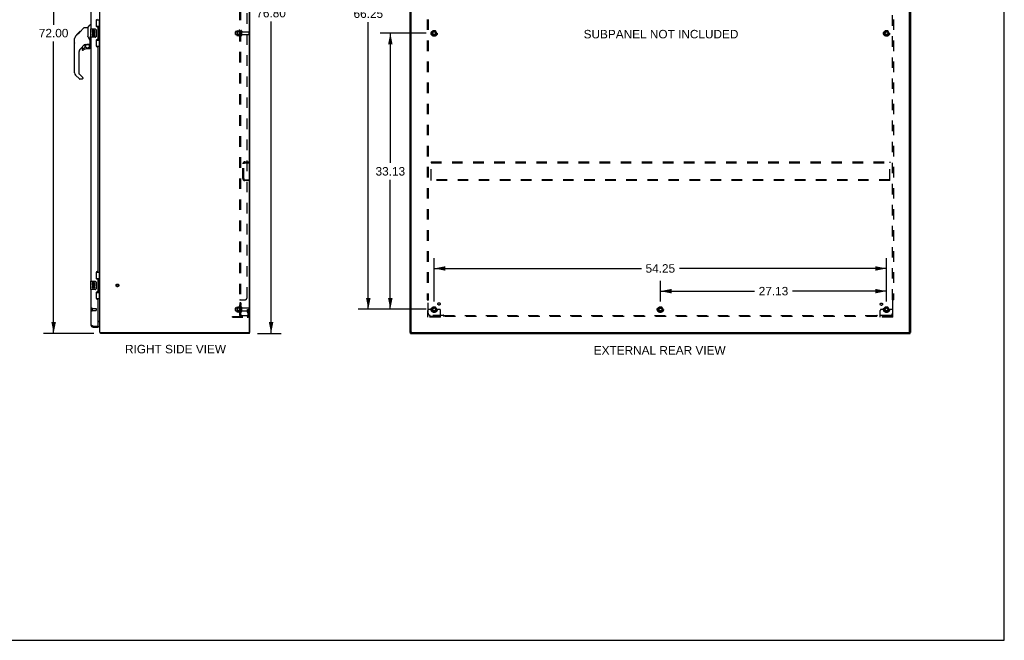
# Model space of a CAD drawing. Header units: inches. Extents: x 0 to 230, y 0 to 149.
# Tile 90 of 92: x 112 to 230, y 0 to 74. Entities that reach past the tile are written whole.
import ezdxf

# ---------------------------------------------------------------- set-up
doc = ezdxf.new("R2010")
doc.units = ezdxf.units.IN
doc.header["$LTSCALE"] = 12.635135
doc.header["$MEASUREMENT"] = 0
doc.linetypes.add('HIDDEN', pattern=[0.2, 0.1, -0.1])
doc.layers.get('0').update_dxf_attribs({"linetype": 'CONTINUOUS'})
for name, color, linetype in [('02___PRT_ALL_AXES', 7, 'CONTINUOUS'), ('DEFAULT_2', 8, 'HIDDEN'), ('DIMENSIONS', 7, 'CONTINUOUS')]:
    doc.layers.add(name, color=color, linetype=linetype)
doc.styles.get("Standard").update_dxf_attribs({"font": 'arial.ttf'})
doc.dimstyles.new('DIMSTYLE_1', dxfattribs={"dimtxt": 1.013514, "dimasz": 1.351351, "dimexe": 0.09, "dimexo": 0.07, "dimgap": 0.0375, "dimtad": 0, "dimtih": 1, "dimtoh": 1, "dimzin": 4, "dimdsep": 46, "dimtxsty": 'Standard', "dimblk": '_FILLED', "dimblk1": '_FILLED', "dimblk2": '_FILLED', "dimcen": 0.09, "dimazin": 1, "dimtfac": 1, "dimtofl": 0, "dimtmove": 0, "dimatfit": 3, "dimldrblk": '_FILLED', "dimfxl": 1, "dimtolj": 1, "dimtzin": 4, "dimarcsym": 0})

# ---------------------------------------------------------------- blocks, each defined once
blk = doc.blocks.new('_FILLED')
at = {"color": 0, "linetype": 'ByBlock'}
blk.add_solid([(0, 0), (-1, 0.2), (-1, -0.2)], dxfattribs=at)
blk = doc.blocks.new('*D1')
at = {"layer": 'DIMENSIONS', "color": 2, "linetype": 'Continuous'}
for p, q in [((160.41, 72.81), (154.88, 72.81)), ((156.1, 72.81), (156.1, 57.26)), ((156.1, 39.69), (156.1, 55.23)), ((160.41, 39.69), (154.88, 39.69))]:
    blk.add_line(p, q, dxfattribs=at)
at = {"layer": 'DIMENSIONS', "color": 2, "linetype": 'Continuous', "xscale": 1.3513513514, "yscale": 1.3513513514, "zscale": 1.3513513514}
for p, rotation in [((156.1, 72.81), 90), ((156.1, 39.69), 270)]:
    blk.add_blockref('_FILLED', p, dxfattribs=dict(at, rotation=rotation))
at = {"layer": 'DIMENSIONS', "color": 2, "linetype": 'Continuous', "insert": (156.1, 56.75), "char_height": 1.014, "width": 3.5416, "attachment_point": 2, "line_spacing_factor": 0.9}
blk.add_mtext('33.13', dxfattribs=at)
blk = doc.blocks.new('*D2')
at = {"layer": 'DIMENSIONS', "color": 2, "linetype": 'Continuous'}
for p, q in [((160.41, 105.94), (152.24, 105.94)), ((153.46, 105.94), (153.46, 76.15)), ((153.46, 39.69), (153.46, 74.12)), ((160.41, 39.69), (152.24, 39.69))]:
    blk.add_line(p, q, dxfattribs=at)
at = {"layer": 'DIMENSIONS', "color": 2, "linetype": 'Continuous', "xscale": 1.3513513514, "yscale": 1.3513513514, "zscale": 1.3513513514}
for p, rotation in [((153.46, 105.94), 90), ((153.46, 39.69), 270)]:
    blk.add_blockref('_FILLED', p, dxfattribs=dict(at, rotation=rotation))
at = {"layer": 'DIMENSIONS', "color": 2, "linetype": 'Continuous', "insert": (153.46, 75.65), "char_height": 1.014, "width": 3.5416, "attachment_point": 2, "line_spacing_factor": 0.9}
blk.add_mtext('66.25', dxfattribs=at)
blk = doc.blocks.new('*D3')
at = {"layer": 'DIMENSIONS', "color": 2, "linetype": 'Continuous'}
for p, q in [((161.36, 40.63), (161.36, 45.81)), ((215.61, 40.63), (215.61, 45.81)), ((161.36, 44.59), (186.21, 44.59)), ((215.61, 44.59), (190.76, 44.59))]:
    blk.add_line(p, q, dxfattribs=at)
at = {"layer": 'DIMENSIONS', "color": 2, "linetype": 'Continuous', "xscale": 1.3513513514, "yscale": 1.3513513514, "zscale": 1.3513513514, "rotation": 180}
blk.add_blockref('_FILLED', (161.36, 44.59), dxfattribs=at)
at = {"layer": 'DIMENSIONS', "color": 2, "linetype": 'Continuous', "xscale": 1.3513513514, "yscale": 1.3513513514, "zscale": 1.3513513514}
blk.add_blockref('_FILLED', (215.61, 44.59), dxfattribs=at)
at = {"layer": 'DIMENSIONS', "color": 2, "linetype": 'Continuous', "insert": (188.48, 45.1), "char_height": 1.014, "width": 3.5416, "attachment_point": 2, "line_spacing_factor": 0.9}
blk.add_mtext('54.25', dxfattribs=at)
blk = doc.blocks.new('*D4')
at = {"layer": 'DIMENSIONS', "color": 2, "linetype": 'Continuous'}
for p, q in [((188.48, 40.63), (188.48, 43.09)), ((215.61, 40.63), (215.61, 43.09)), ((188.48, 41.87), (199.77, 41.87)), ((215.61, 41.87), (204.32, 41.87))]:
    blk.add_line(p, q, dxfattribs=at)
at = {"layer": 'DIMENSIONS', "color": 2, "linetype": 'Continuous', "xscale": 1.3513513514, "yscale": 1.3513513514, "zscale": 1.3513513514, "rotation": 180}
blk.add_blockref('_FILLED', (188.48, 41.87), dxfattribs=at)
at = {"layer": 'DIMENSIONS', "color": 2, "linetype": 'Continuous', "xscale": 1.3513513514, "yscale": 1.3513513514, "zscale": 1.3513513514}
blk.add_blockref('_FILLED', (215.61, 41.87), dxfattribs=at)
at = {"layer": 'DIMENSIONS', "color": 2, "linetype": 'Continuous', "insert": (202.05, 42.38), "char_height": 1.014, "width": 3.5416, "attachment_point": 2, "line_spacing_factor": 0.9}
blk.add_mtext('27.13', dxfattribs=at)
blk = doc.blocks.new('*D5')
at = {"layer": 'DIMENSIONS', "color": 2, "linetype": 'Continuous'}
for p, q in [((140.11, 113.62), (143.02, 113.62)), ((141.8, 113.62), (141.8, 76.23)), ((141.8, 36.81), (141.8, 74.2)), ((140.16, 36.81), (143.02, 36.81))]:
    blk.add_line(p, q, dxfattribs=at)
at = {"layer": 'DIMENSIONS', "color": 2, "linetype": 'Continuous', "xscale": 1.3513513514, "yscale": 1.3513513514, "zscale": 1.3513513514}
for p, rotation in [((141.8, 113.62), 90), ((141.8, 36.81), 270)]:
    blk.add_blockref('_FILLED', p, dxfattribs=dict(at, rotation=rotation))
at = {"layer": 'DIMENSIONS', "color": 2, "linetype": 'Continuous', "insert": (141.8, 75.72), "char_height": 1.014, "width": 3.5416, "attachment_point": 2, "line_spacing_factor": 0.9}
blk.add_mtext('76.80', dxfattribs=at)
blk = doc.blocks.new('*D6')
at = {"layer": 'DIMENSIONS', "color": 2, "linetype": 'Continuous'}
for p, q in [((120.38, 108.81), (114.5, 108.81)), ((115.72, 108.81), (115.72, 73.82)), ((115.72, 36.81), (115.72, 71.8)), ((120.53, 36.81), (114.5, 36.81))]:
    blk.add_line(p, q, dxfattribs=at)
at = {"layer": 'DIMENSIONS', "color": 2, "linetype": 'Continuous', "xscale": 1.3513513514, "yscale": 1.3513513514, "zscale": 1.3513513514}
for p, rotation in [((115.72, 108.81), 90), ((115.72, 36.81), 270)]:
    blk.add_blockref('_FILLED', p, dxfattribs=dict(at, rotation=rotation))
at = {"layer": 'DIMENSIONS', "color": 2, "linetype": 'Continuous', "insert": (115.72, 73.32), "char_height": 1.014, "width": 3.5416, "attachment_point": 2, "line_spacing_factor": 0.9}
blk.add_mtext('72.00', dxfattribs=at)

msp = doc.modelspace()

# ---------------------------------------------------------------- linework, layer by layer
at = {"color": 7, "linetype": 'Continuous'}
for p, q in [((229.73, 0), (229.73, 148.649)), ((118.776, 72.852), (119.4, 73.477)), ((119.456, 73.5), (119.817, 73.5)), ((119.817, 73.5), (119.817, 72.395)), ((119.823, 73.505), (120.12, 73.803)), ((120.211, 73.815), (120.148, 73.815)), ((120.151, 73.296), (120.151, 72.326)), ((120.166, 73.311), (120.706, 73.311)), ((120.806, 73.211), (120.806, 72.411)), ((120.828, 74.386), (121.269, 74.386)), ((120.865, 73.606), (120.865, 74.386)), ((120.865, 73.651), (121.092, 73.651)), ((121.092, 71.971), (121.092, 73.651)), ((121.129, 73.411), (121.129, 73.391)), ((121.129, 73.361), (121.129, 72.261)), ((121.251, 73.361), (121.129, 73.361)), ((121.23, 73.361), (121.23, 74.386)), ((121.251, 72.261), (121.251, 73.361)), ((118.223, 72.104), (118.242, 72.124)), ((118.223, 71.628), (118.223, 72.104)), ((118.242, 68.053), (118.242, 72.155)), ((118.357, 72.433), (118.636, 72.711)), ((118.463, 72.606), (118.877, 73.02)), ((118.463, 72.606), (118.53, 72.606)), ((118.466, 72.61), (118.533, 72.61)), ((118.534, 72.611), (118.468, 72.611)), ((118.615, 72.692), (118.549, 72.692)), ((118.635, 72.712), (118.769, 72.845)), ((118.702, 72.778), (118.635, 72.778)), ((118.662, 72.738), (118.636, 72.711)), ((118.784, 72.86), (118.717, 72.86)), ((118.776, 72.852), (118.74, 72.816)), ((118.86, 72.937), (118.794, 72.937)), ((118.877, 73.02), (118.878, 73.021)), ((118.944, 73.02), (118.877, 73.02)), ((118.878, 73.021), (118.944, 73.021)), ((118.879, 73.022), (118.946, 73.022)), ((119.836, 72.404), (119.817, 72.458)), ((119.865, 72.339), (119.836, 72.404)), ((120.093, 71.282), (120.093, 72.176)), ((120.12, 72.44), (120.12, 72.301)), ((120.148, 72.416), (120.151, 72.408)), ((120.706, 72.311), (120.166, 72.311)), ((121.251, 72.261), (121.129, 72.261)), ((121.129, 72.23), (121.129, 72.21)), ((121.23, 71.236), (121.23, 72.261)), ((118.223, 71.628), (118.242, 71.608)), ((119.428, 71.438), (118.927, 70.936)), ((119.148, 70.939), (119.148, 70.819)), ((119.227, 71.017), (119.379, 71.017)), ((119.387, 71.021), (119.459, 71.093)), ((119.463, 71.428), (119.463, 71.101)), ((119.505, 71.433), (119.593, 71.433)), ((119.778, 71.474), (120.073, 71.474)), ((120.014, 70.939), (119.778, 70.939)), ((119.955, 71.474), (120.035, 71.394)), ((120.027, 71.387), (120.021, 71.38)), ((120.073, 71.255), (120.093, 71.255)), ((120.093, 71.017), (120.093, 71.255)), ((120.211, 71.211), (120.164, 71.211)), ((120.828, 71.236), (121.269, 71.236)), ((120.865, 71.236), (120.865, 72.016)), ((120.865, 71.971), (121.092, 71.971)), ((118.754, 70.519), (118.754, 67.967)), ((118.81, 67.322), (118.358, 67.774)), ((118.777, 67.911), (119.213, 67.476)), ((119.227, 67.442), (119.227, 67.378)), ((119.148, 67.299), (118.865, 67.299)), ((120.828, 44.136), (121.269, 44.136)), ((120.865, 43.356), (120.865, 44.136)), ((121.23, 43.111), (121.23, 44.136)), ((120.151, 43.046), (120.151, 42.076)), ((120.166, 43.061), (120.706, 43.061)), ((120.806, 42.961), (120.806, 42.161)), ((120.865, 43.401), (121.092, 43.401)), ((121.092, 41.721), (121.092, 43.401)), ((121.129, 43.161), (121.129, 43.141)), ((121.251, 43.111), (121.129, 43.111)), ((121.129, 43.111), (121.129, 42.011)), ((121.251, 42.011), (121.251, 43.111)), ((120.706, 42.061), (120.166, 42.061)), ((120.865, 40.986), (120.865, 41.766)), ((120.865, 41.721), (121.092, 41.721)), ((121.251, 42.011), (121.129, 42.011)), ((121.129, 41.98), (121.129, 41.96)), ((121.23, 40.986), (121.23, 42.011)), ((120.828, 40.986), (121.269, 40.986)), ((121.126, 38.207), (121.065, 38.207)), ((121.264, 38.175), (121.266, 38.177)), ((120.457, 37.561), (120.457, 37.665)), ((121.045, 37.665), (121.065, 37.665)), ((121.065, 37.665), (121.065, 37.561)), ((121.319, 36.907), (121.329, 36.915)), ((121.333, 36.856), (121.334, 36.841)), ((121.346, 36.811), (121.346, 36.915)), ((139.217, 36.811), (121.346, 36.811)), ((139.217, 36.915), (139.269, 36.915)), ((139.217, 36.811), (139.217, 36.915)), ((158.536, 36.915), (158.484, 36.915)), ((158.536, 36.811), (158.536, 36.915)), ((158.536, 36.811), (218.432, 36.811)), ((158.588, 36.966), (158.588, 36.915)), ((218.38, 36.915), (218.38, 36.961)), ((218.432, 36.915), (218.484, 36.915)), ((218.432, 36.811), (218.432, 36.915)), ((0, 0), (229.73, 0))]:
    msp.add_line(p, q, dxfattribs=at)
at = {"color": 3, "linetype": 'Continuous'}
for p, q in [((139.217, 36.977), (139.217, 113.481)), ((139.269, 36.915), (139.269, 113.508)), ((158.484, 36.915), (158.484, 113.512)), ((158.588, 36.975), (158.588, 113.448)), ((218.38, 36.975), (218.38, 113.448)), ((218.484, 113.512), (218.484, 36.915)), ((121.269, 36.915), (121.269, 108.741)), ((120.211, 73.311), (120.211, 102.561)), ((120.815, 74.328), (120.815, 73.708)), ((120.945, 73.578), (121.005, 73.578)), ((121.065, 72.103), (121.065, 73.518)), ((120.211, 43.061), (120.211, 72.311)), ((121.005, 72.043), (120.945, 72.043)), ((120.815, 71.913), (120.815, 71.293)), ((120.945, 71.163), (121.005, 71.163)), ((121.065, 44.268), (121.065, 71.103)), ((120.815, 44.078), (120.815, 43.458)), ((121.005, 44.208), (120.945, 44.208)), ((120.945, 43.328), (121.005, 43.328)), ((121.065, 41.853), (121.065, 43.268)), ((120.211, 37.807), (120.211, 42.061)), ((120.815, 41.663), (120.815, 41.043)), ((121.005, 41.793), (120.945, 41.793)), ((120.945, 40.913), (121.005, 40.913)), ((121.065, 37.685), (121.065, 40.853)), ((121.065, 38.259), (121.269, 38.259)), ((120.378, 37.695), (120.366, 37.699)), ((120.389, 37.69), (120.378, 37.695)), ((120.402, 37.685), (120.389, 37.69)), ((120.414, 37.681), (120.402, 37.685)), ((120.432, 37.674), (120.414, 37.681)), ((120.457, 37.665), (120.432, 37.674)), ((120.457, 37.665), (121.045, 37.665)), ((120.457, 37.561), (121.065, 37.561)), ((121.269, 36.915), (139.217, 36.915)), ((158.536, 36.915), (218.432, 36.915))]:
    msp.add_line(p, q, dxfattribs=at)
at = {"color": 7, "linetype": 'Continuous'}
for points in [[(119.4, 73.477), (119.408, 73.483), (119.417, 73.489), (119.426, 73.494), (119.435, 73.497), (119.446, 73.499), (119.456, 73.5)], [(120.799, 73.247), (120.801, 73.241), (120.803, 73.235), (120.804, 73.229), (120.805, 73.223), (120.805, 73.217), (120.806, 73.211)], [(121.056, 73.55), (121.058, 73.553), (121.063, 73.562), (121.068, 73.569), (121.073, 73.577), (121.076, 73.584), (121.08, 73.59), (121.083, 73.596), (121.085, 73.602), (121.087, 73.607), (121.089, 73.612), (121.09, 73.616), (121.091, 73.62), (121.092, 73.624), (121.092, 73.627)], [(118.357, 72.433), (118.337, 72.411), (118.312, 72.379), (118.29, 72.344), (118.273, 72.307), (118.259, 72.268), (118.249, 72.227), (118.243, 72.186), (118.242, 72.155)], [(118.74, 72.816), (118.718, 72.795), (118.697, 72.773), (118.662, 72.738)], [(120.039, 72.05), (119.989, 72.123), (119.94, 72.2), (119.899, 72.272), (119.865, 72.339)], [(120.093, 71.879), (120.092, 71.903), (120.087, 71.937), (120.078, 71.971), (120.066, 72.003), (120.051, 72.032), (120.039, 72.05)], [(120.093, 72.176), (120.093, 72.183), (120.093, 72.189), (120.093, 72.195), (120.093, 72.2), (120.093, 72.206), (120.094, 72.211), (120.094, 72.216), (120.094, 72.22), (120.094, 72.225), (120.095, 72.229), (120.095, 72.233), (120.095, 72.237), (120.096, 72.241), (120.096, 72.244), (120.097, 72.248), (120.097, 72.251), (120.097, 72.254), (120.098, 72.257), (120.098, 72.26), (120.098, 72.263), (120.099, 72.266), (120.099, 72.268), (120.099, 72.271), (120.1, 72.273), (120.1, 72.275), (120.101, 72.278), (120.101, 72.28), (120.101, 72.282), (120.102, 72.284), (120.102, 72.287), (120.103, 72.289), (120.103, 72.291), (120.103, 72.293), (120.104, 72.294), (120.104, 72.296), (120.105, 72.298), (120.105, 72.3), (120.105, 72.301), (120.106, 72.302), (120.106, 72.304), (120.107, 72.305), (120.107, 72.306), (120.107, 72.308), (120.108, 72.309), (120.108, 72.31), (120.109, 72.311), (120.109, 72.312), (120.109, 72.313), (120.11, 72.313), (120.11, 72.314), (120.111, 72.315), (120.112, 72.315), (120.112, 72.315), (120.113, 72.315), (120.114, 72.315), (120.115, 72.314), (120.115, 72.313), (120.116, 72.312), (120.117, 72.311), (120.117, 72.31), (120.118, 72.308), (120.118, 72.307), (120.119, 72.306), (120.119, 72.304), (120.12, 72.303), (120.12, 72.301)], [(120.12, 72.44), (120.121, 72.441), (120.122, 72.443), (120.123, 72.444), (120.124, 72.445), (120.125, 72.446), (120.127, 72.447), (120.128, 72.447), (120.13, 72.447), (120.131, 72.446), (120.133, 72.445), (120.135, 72.443), (120.136, 72.442), (120.138, 72.44), (120.139, 72.438), (120.14, 72.436), (120.142, 72.433), (120.143, 72.431), (120.144, 72.428), (120.145, 72.425), (120.146, 72.422), (120.147, 72.419), (120.148, 72.416)], [(120.806, 72.411), (120.805, 72.404), (120.805, 72.398), (120.804, 72.392), (120.803, 72.386), (120.801, 72.38), (120.799, 72.375)], [(121.092, 71.994), (121.092, 71.998), (121.091, 72.001), (121.09, 72.005), (121.089, 72.01), (121.087, 72.015), (121.085, 72.02), (121.083, 72.025), (121.08, 72.031), (121.076, 72.038), (121.073, 72.045), (121.068, 72.052), (121.063, 72.06), (121.058, 72.068), (121.056, 72.072)], [(119.593, 71.433), (119.594, 71.433), (119.602, 71.434), (119.61, 71.436), (119.62, 71.439), (119.632, 71.443), (119.645, 71.448), (119.66, 71.453), (119.677, 71.458), (119.694, 71.463), (119.712, 71.467), (119.732, 71.471), (119.751, 71.473), (119.769, 71.474), (119.778, 71.474)], [(120.073, 71.255), (120.072, 71.269), (120.07, 71.283), (120.068, 71.296), (120.064, 71.31), (120.059, 71.323), (120.053, 71.336), (120.047, 71.348), (120.039, 71.359), (120.03, 71.37), (120.021, 71.38)], [(120.035, 71.394), (120.035, 71.394), (120.034, 71.394), (120.033, 71.393), (120.032, 71.392), (120.031, 71.39), (120.027, 71.387)], [(120.799, 42.997), (120.801, 42.991), (120.803, 42.985), (120.804, 42.979), (120.805, 42.973), (120.805, 42.967), (120.806, 42.961)], [(121.056, 43.3), (121.058, 43.303), (121.063, 43.312), (121.068, 43.319), (121.073, 43.327), (121.076, 43.334), (121.08, 43.34), (121.083, 43.346), (121.085, 43.352), (121.087, 43.357), (121.089, 43.362), (121.09, 43.366), (121.091, 43.37), (121.092, 43.374), (121.092, 43.377)], [(120.806, 42.161), (120.805, 42.154), (120.805, 42.148), (120.804, 42.142), (120.803, 42.136), (120.801, 42.13), (120.799, 42.125)], [(121.092, 41.744), (121.092, 41.748), (121.091, 41.751), (121.09, 41.755), (121.089, 41.76), (121.087, 41.765), (121.085, 41.77), (121.083, 41.775), (121.08, 41.781), (121.076, 41.788), (121.073, 41.795), (121.068, 41.802), (121.063, 41.81), (121.058, 41.818), (121.056, 41.822)], [(121.24, 38.15), (121.24, 38.151), (121.24, 38.151), (121.24, 38.152), (121.24, 38.153), (121.241, 38.154), (121.242, 38.155), (121.244, 38.156), (121.245, 38.157), (121.247, 38.159)], [(121.247, 38.159), (121.251, 38.162), (121.253, 38.163), (121.255, 38.165), (121.257, 38.167)], [(121.257, 38.167), (121.259, 38.169), (121.261, 38.171), (121.263, 38.173), (121.264, 38.175)], [(121.266, 38.177), (121.267, 38.178), (121.268, 38.18), (121.268, 38.182), (121.269, 38.183), (121.269, 38.184)], [(121.319, 36.907), (121.321, 36.905), (121.323, 36.903), (121.324, 36.899), (121.326, 36.896), (121.327, 36.891), (121.328, 36.887), (121.329, 36.882), (121.33, 36.877), (121.331, 36.872), (121.332, 36.867), (121.332, 36.861), (121.333, 36.856)], [(121.334, 36.841), (121.334, 36.837), (121.335, 36.832), (121.335, 36.828), (121.336, 36.825), (121.337, 36.822), (121.338, 36.819), (121.339, 36.817), (121.34, 36.815), (121.341, 36.813), (121.342, 36.812), (121.343, 36.811), (121.345, 36.811), (121.346, 36.811)]]:
    msp.add_lwpolyline(points, dxfattribs=at)
at = {"color": 3, "linetype": 'Continuous'}
msp.add_lwpolyline([(120.366, 37.699), (120.36, 37.701), (120.354, 37.704), (120.349, 37.706), (120.343, 37.708), (120.338, 37.711), (120.332, 37.713), (120.327, 37.715), (120.322, 37.718), (120.316, 37.72), (120.311, 37.722), (120.306, 37.724), (120.301, 37.727), (120.297, 37.729), (120.292, 37.731), (120.287, 37.734), (120.283, 37.736), (120.279, 37.738), (120.274, 37.741), (120.27, 37.743), (120.266, 37.745), (120.262, 37.747), (120.259, 37.75), (120.255, 37.752), (120.251, 37.754), (120.248, 37.757), (120.245, 37.759), (120.242, 37.761), (120.239, 37.764), (120.236, 37.766), (120.233, 37.768), (120.231, 37.77), (120.228, 37.773), (120.226, 37.775), (120.224, 37.777), (120.222, 37.78), (120.22, 37.782), (120.219, 37.784), (120.217, 37.787), (120.216, 37.789), (120.215, 37.791), (120.214, 37.793), (120.213, 37.796), (120.212, 37.798), (120.211, 37.8), (120.211, 37.803), (120.211, 37.805), (120.211, 37.807)], dxfattribs=at)
at = {"color": 7, "linetype": 'Continuous'}
msp.add_circle((119.778, 71.234), 0.217, dxfattribs=at)
at = {"color": 3, "linetype": 'Continuous'}
for centre, radius, start, end in [((120.945, 74.328), 0.13, 90, 180), ((120.945, 73.708), 0.13, 180, 270), ((121.005, 73.518), 0.06, 0, 90), ((120.945, 71.913), 0.13, 90, 180), ((121.005, 72.103), 0.06, 270, 360), ((120.945, 71.293), 0.13, 180, 270), ((121.005, 71.103), 0.06, 0, 90), ((120.945, 44.078), 0.13, 90, 180), ((121.005, 44.268), 0.06, 270, 360), ((120.945, 43.458), 0.13, 180, 270), ((121.005, 43.268), 0.06, 0, 90), ((120.945, 41.663), 0.13, 90, 180), ((121.005, 41.853), 0.06, 270, 360), ((120.945, 41.043), 0.13, 180, 270), ((121.005, 40.853), 0.06, 0, 90), ((120.457, 37.807), 0.246, 180, 270), ((121.045, 37.685), 0.02, 270, 360), ((139.154, 36.977), 0.0625, 270, 360), ((158.648, 36.975), 0.06, 180, 270), ((218.32, 36.975), 0.06, 270, 360)]:
    msp.add_arc(centre, radius, start, end, dxfattribs=at)
at = {"color": 7, "linetype": 'Continuous'}
for centre, radius, start, end in [((119.837, 73.492), 0.0197, 135, 180), ((120.148, 73.775), 0.0394, 90, 135), ((120.166, 73.296), 0.015, 90, 180), ((120.706, 73.211), 0.1, 21.20502, 90), ((118.675, 72.139), 0.433, 137.27268, 137.76144), ((120.166, 72.326), 0.015, 180, 270), ((120.706, 72.411), 0.1, 270, 338.79459), ((119.345, 70.519), 0.591, 135, 180), ((119.227, 70.939), 0.0787, 90, 180), ((119.778, 70.151), 0.787, 90, 129.5212), ((119.505, 71.236), 0.197, 90, 135), ((119.379, 71.029), 0.0118, 270, 315), ((119.451, 71.101), 0.0118, 315, 360), ((120.014, 71.017), 0.0787, 270, 360), ((119.896, 71.255), 0.197, 0, 45), ((120.073, 71.494), 0.0197, 270, 360), ((120.164, 71.282), 0.0709, 180, 270), ((119.227, 70.819), 0.0787, 180, 309.5212), ((118.636, 68.053), 0.394, 180, 225), ((118.833, 67.967), 0.0787, 180, 225), ((118.865, 67.378), 0.0787, 225, 270), ((119.148, 67.378), 0.0787, 270, 360), ((119.179, 67.442), 0.0472, 0, 45), ((120.166, 43.046), 0.015, 90, 180), ((120.706, 42.961), 0.1, 21.20502, 90), ((120.166, 42.076), 0.015, 180, 270), ((120.706, 42.161), 0.1, 270, 338.79459), ((121.126, 38.064), 0.142, 0, 90), ((120.457, 37.807), 0.142, 228.63431, 270), ((120.375, 37.951), 0.26, 270, 272.6209), ((121.515, 37.057), 0.246, 215.33048, 217.39407)]:
    msp.add_arc(centre, radius, start, end, dxfattribs=at)
for centre, start_param, end_param in [((121.025, 73.401), -1.5140098, -0.699287), ((121.025, 73.401), -2.4423057, -1.6275828), ((121.025, 72.22), -1.5140098, -0.699287), ((121.025, 72.22), -2.4423057, -1.6275828), ((121.025, 43.151), -1.5140098, -0.699287), ((121.025, 43.151), -2.4423057, -1.6275828), ((121.025, 41.97), -1.5140098, -0.699287), ((121.025, 41.97), -2.4423057, -1.6275828)]:
    msp.add_ellipse(centre, major_axis=(0, 0.18), ratio=0.5794935, start_param=start_param, end_param=end_param, dxfattribs=at)
at = {"layer": '02___PRT_ALL_AXES', "color": 7, "linetype": 'Continuous'}
for p, q in [((120.354, 73.157), (120.354, 72.926)), ((120.417, 73.157), (120.354, 73.157)), ((120.354, 72.926), (120.615, 72.926)), ((120.354, 72.696), (120.354, 72.559)), ((120.417, 72.696), (120.354, 72.696)), ((120.424, 72.89), (120.367, 72.915)), ((120.417, 72.989), (120.417, 73.157)), ((120.48, 72.989), (120.417, 72.989)), ((120.417, 72.559), (120.417, 72.696)), ((120.479, 72.601), (120.48, 72.559)), ((120.48, 73.125), (120.48, 72.989)), ((120.54, 73.125), (120.48, 73.125)), ((120.54, 72.989), (120.54, 73.125)), ((120.605, 72.989), (120.54, 72.989)), ((120.54, 72.539), (120.54, 72.608)), ((120.615, 72.926), (120.588, 72.907)), ((120.605, 73.157), (120.605, 72.989)), ((120.668, 73.157), (120.605, 73.157)), ((120.605, 72.601), (120.605, 72.465)), ((120.605, 72.465), (120.668, 72.465)), ((120.65, 72.926), (120.668, 72.926)), ((120.668, 72.926), (120.668, 73.157)), ((120.668, 72.465), (120.668, 72.601)), ((120.417, 42.907), (120.354, 42.907)), ((120.354, 42.907), (120.354, 42.676)), ((120.354, 42.676), (120.615, 42.676)), ((120.424, 42.64), (120.367, 42.665)), ((120.417, 42.739), (120.417, 42.907)), ((120.48, 42.739), (120.417, 42.739)), ((120.54, 42.875), (120.48, 42.875)), ((120.48, 42.875), (120.48, 42.739)), ((120.54, 42.739), (120.54, 42.875)), ((120.605, 42.739), (120.54, 42.739)), ((120.615, 42.676), (120.588, 42.657)), ((120.668, 42.907), (120.605, 42.907)), ((120.605, 42.907), (120.605, 42.739)), ((120.65, 42.676), (120.668, 42.676)), ((120.668, 42.676), (120.668, 42.907)), ((120.417, 42.446), (120.354, 42.446)), ((120.354, 42.446), (120.354, 42.309)), ((120.417, 42.309), (120.417, 42.446)), ((120.479, 42.351), (120.48, 42.309)), ((120.54, 42.289), (120.54, 42.358)), ((120.605, 42.351), (120.605, 42.215)), ((120.605, 42.215), (120.668, 42.215)), ((120.668, 42.215), (120.668, 42.351))]:
    msp.add_line(p, q, dxfattribs=at)
at = {"layer": '02___PRT_ALL_AXES', "color": 8, "linetype": 'HIDDEN'}
for p, q in [((137.57, 72.994), (138.165, 72.994)), ((137.57, 72.628), (138.165, 72.628)), ((137.97, 73.167), (137.97, 72.455)), ((138.04, 73.061), (138.04, 73.145)), ((138.165, 73.061), (138.04, 73.061)), ((138.04, 73.061), (138.04, 72.561)), ((138.165, 72.561), (138.04, 72.561)), ((138.04, 72.477), (138.04, 72.561)), ((138.165, 73.061), (138.165, 72.561)), ((138.333, 72.977), (139.135, 72.977)), ((138.333, 72.645), (139.135, 72.645)), ((138.165, 40.481), (138.04, 40.481)), ((138.04, 40.481), (138.04, 40.164)), ((138.165, 40.445), (138.04, 40.445)), ((138.165, 40.2), (138.04, 40.2)), ((138.165, 40.164), (138.04, 40.164)), ((138.165, 40.481), (138.165, 40.164)), ((120.358, 39.789), (120.805, 39.789)), ((120.358, 39.789), (120.358, 39.541)), ((120.358, 39.541), (120.805, 39.541)), ((137.57, 39.869), (138.165, 39.869)), ((137.57, 39.503), (138.165, 39.503)), ((137.97, 40.042), (137.97, 39.33)), ((138.04, 39.936), (138.04, 40.02)), ((138.165, 39.936), (138.04, 39.936)), ((138.04, 39.936), (138.04, 39.436)), ((138.165, 39.436), (138.04, 39.436)), ((138.04, 39.352), (138.04, 39.436)), ((138.165, 39.936), (138.165, 39.436)), ((138.333, 39.852), (139.135, 39.852)), ((138.333, 39.52), (139.135, 39.52))]:
    msp.add_line(p, q, dxfattribs=at)
for centre, radius in [((161.359, 72.811), 0.372), ((161.359, 72.811), 0.356), ((161.359, 72.811), 0.25), ((161.359, 72.811), 0.183), ((215.609, 72.811), 0.372), ((215.609, 72.811), 0.356), ((215.609, 72.811), 0.25), ((215.609, 72.811), 0.183), ((123.373, 42.561), 0.124), ((161.939, 40.341), 0.141), ((214.99, 40.304), 0.141), ((161.359, 39.686), 0.372), ((161.359, 39.686), 0.356), ((161.359, 39.686), 0.25), ((161.359, 39.686), 0.183), ((188.484, 39.686), 0.372), ((188.484, 39.686), 0.356), ((188.484, 39.686), 0.25), ((188.484, 39.686), 0.183), ((215.609, 39.686), 0.372), ((215.609, 39.686), 0.356), ((215.609, 39.686), 0.25), ((215.609, 39.686), 0.183)]:
    msp.add_circle(centre, radius, dxfattribs=at)
at = {"layer": '02___PRT_ALL_AXES', "color": 7, "linetype": 'Continuous'}
for centre, radius, start, end in [((120.511, 72.853), 0.157, 156.59665, 341.87913), ((120.448, 72.559), 0.0943, 180, 248.67039), ((120.448, 72.559), 0.0943, 248.69989, 347.43379), ((120.511, 72.853), 0.0943, 156.59665, 35.11217), ((120.448, 72.559), 0.0314, 180, 0.04847), ((120.574, 72.601), 0.0943, 0, 180), ((120.574, 72.596), 0.0362, 83.42855, 161.76278), ((120.574, 72.601), 0.0314, 0, 81.22946), ((120.511, 72.853), 0.157, 25.73705, 27.8532), ((120.514, 72.853), 0.154, 341.41988, 26.19629), ((120.511, 42.603), 0.157, 156.59665, 341.87913), ((120.511, 42.603), 0.0943, 156.59665, 35.11217), ((120.511, 42.603), 0.157, 25.73705, 27.8532), ((120.514, 42.603), 0.154, 341.41988, 26.19629), ((120.448, 42.309), 0.0943, 180, 248.67039), ((120.448, 42.309), 0.0943, 248.69989, 347.43379), ((120.448, 42.309), 0.0314, 180, 0.04847), ((120.574, 42.351), 0.0943, 0, 180), ((120.574, 42.346), 0.0362, 83.42855, 161.76278), ((120.574, 42.351), 0.0314, 0, 81.22946)]:
    msp.add_arc(centre, radius, start, end, dxfattribs=at)
at = {"layer": '02___PRT_ALL_AXES', "color": 8, "linetype": 'HIDDEN'}
for centre, radius, start, end in [((138.57, 72.811), 0.698, 149.33687, 156.03207), ((138.57, 72.811), 0.698, 203.96793, 210.66313), ((138.001, 73.145), 0.0384, 0, 145.55034), ((138.001, 72.477), 0.0384, 214.44966, 360), ((138.57, 39.686), 0.698, 149.33687, 156.03207), ((138.57, 39.686), 0.698, 203.96793, 210.66313), ((138.001, 40.02), 0.0384, 0, 145.55034), ((138.001, 39.352), 0.0384, 214.44966, 360)]:
    msp.add_arc(centre, radius, start, end, dxfattribs=at)
at = {"layer": 'DEFAULT_2', "color": 8, "linetype": 'HIDDEN'}
for p, q in [((138.04, 38.967), (138.04, 106.654)), ((138.165, 38.967), (138.165, 106.654)), ((138.915, 41.092), (138.915, 104.529)), ((160.515, 104.779), (160.515, 40.842)), ((160.64, 104.779), (160.64, 40.842)), ((216.328, 40.842), (216.328, 104.779)), ((216.453, 104.779), (216.453, 40.842)), ((137.54, 72.658), (137.54, 72.964)), ((137.704, 73.066), (137.704, 72.555)), ((137.724, 72.994), (137.704, 73.014)), ((137.724, 72.627), (137.704, 72.607)), ((137.714, 73.088), (137.942, 73.088)), ((137.714, 72.533), (137.942, 72.533)), ((138.02, 72.994), (137.724, 72.994)), ((137.724, 72.994), (137.724, 72.627)), ((138.02, 72.627), (137.724, 72.627)), ((138.02, 72.994), (138.04, 73.014)), ((138.02, 72.994), (138.02, 72.627)), ((138.02, 72.627), (138.04, 72.607)), ((138.271, 73.075), (138.271, 72.546)), ((139.165, 72.675), (139.165, 72.947)), ((161.196, 73.083), (161.041, 72.816)), ((161.041, 72.806), (161.196, 72.538)), ((161.513, 73.088), (161.205, 73.088)), ((161.513, 72.533), (161.205, 72.533)), ((161.677, 72.816), (161.522, 73.083)), ((161.522, 72.538), (161.677, 72.806)), ((215.446, 73.083), (215.291, 72.816)), ((215.291, 72.806), (215.446, 72.538)), ((215.763, 73.088), (215.455, 73.088)), ((215.763, 72.533), (215.455, 72.533)), ((215.927, 72.816), (215.772, 73.083)), ((215.772, 72.538), (215.927, 72.806)), ((138.415, 55.37), (138.415, 57.127)), ((138.519, 55.37), (138.519, 57.127)), ((138.661, 57.373), (139.165, 57.373)), ((138.661, 57.269), (139.165, 57.269)), ((139.165, 57.373), (139.165, 57.269)), ((160.984, 57.373), (160.984, 57.269)), ((160.984, 57.373), (215.984, 57.373)), ((160.984, 55.227), (160.984, 57.269)), ((160.984, 57.269), (215.984, 57.269)), ((215.984, 57.373), (215.984, 57.269)), ((215.984, 55.227), (215.984, 57.269)), ((138.661, 55.227), (139.165, 55.227)), ((139.165, 55.123), (138.661, 55.123)), ((139.165, 55.123), (139.165, 55.227)), ((160.984, 55.123), (160.984, 55.227)), ((215.984, 55.227), (160.984, 55.227)), ((215.984, 55.123), (160.984, 55.123)), ((215.984, 55.123), (215.984, 55.227)), ((138.165, 40.807), (138.04, 40.807)), ((138.094, 40.842), (138.665, 40.842)), ((160.515, 40.842), (160.681, 40.842)), ((160.622, 40.825), (160.628, 40.818)), ((160.64, 39.217), (160.64, 40.807)), ((216.287, 40.842), (216.453, 40.842)), ((216.328, 40.807), (216.328, 39.217)), ((120.315, 39.807), (120.315, 39.523)), ((120.358, 39.807), (120.358, 39.523)), ((120.815, 39.779), (120.815, 39.551)), ((137.54, 39.533), (137.54, 39.839)), ((137.704, 39.941), (137.704, 39.43)), ((137.724, 39.869), (137.704, 39.889)), ((137.724, 39.502), (137.704, 39.482)), ((137.714, 39.963), (137.942, 39.963)), ((137.714, 39.408), (137.942, 39.408)), ((138.02, 39.869), (137.724, 39.869)), ((137.724, 39.869), (137.724, 39.502)), ((138.02, 39.502), (137.724, 39.502)), ((138.02, 39.869), (138.04, 39.889)), ((138.02, 39.869), (138.02, 39.502)), ((138.02, 39.502), (138.04, 39.482)), ((138.165, 38.967), (138.04, 38.967)), ((138.094, 38.928), (138.19, 39.008)), ((138.271, 39.95), (138.271, 39.421)), ((138.277, 38.967), (138.915, 38.967)), ((138.915, 38.967), (138.915, 38.842)), ((138.971, 39.686), (139.061, 39.686)), ((138.971, 39.345), (138.971, 39.686)), ((139.075, 39.511), (138.971, 39.511)), ((138.992, 39.279), (139.041, 39.211)), ((139.061, 39.686), (139.165, 39.686)), ((139.061, 38.984), (139.061, 39.686)), ((139.075, 39.345), (139.075, 39.686)), ((139.077, 39.339), (139.126, 39.271)), ((139.165, 39.686), (139.126, 39.686)), ((139.165, 38.984), (139.165, 39.822)), ((160.609, 38.738), (160.609, 39.561)), ((160.823, 39.686), (160.734, 39.686)), ((160.945, 39.686), (160.823, 39.686)), ((162.48, 38.967), (160.89, 38.967)), ((161.184, 39.686), (160.945, 39.686)), ((161.196, 39.958), (161.041, 39.691)), ((161.041, 39.681), (161.196, 39.413)), ((161.513, 39.963), (161.205, 39.963)), ((161.513, 39.408), (161.205, 39.408)), ((161.677, 39.691), (161.522, 39.958)), ((161.522, 39.413), (161.677, 39.681)), ((161.534, 39.686), (161.773, 39.686)), ((161.895, 39.686), (161.773, 39.686)), ((161.984, 39.686), (161.895, 39.686)), ((162.109, 38.738), (162.109, 39.561)), ((162.515, 38.842), (162.515, 39.008)), ((162.515, 38.967), (214.453, 38.967)), ((188.321, 39.958), (188.166, 39.691)), ((188.166, 39.681), (188.321, 39.413)), ((188.638, 39.963), (188.33, 39.963)), ((188.638, 39.408), (188.33, 39.408)), ((188.802, 39.691), (188.647, 39.958)), ((188.647, 39.413), (188.802, 39.681)), ((214.453, 38.842), (214.453, 39.008)), ((216.078, 38.967), (214.488, 38.967)), ((214.859, 38.738), (214.859, 39.561)), ((215.073, 39.686), (214.984, 39.686)), ((215.195, 39.686), (215.073, 39.686)), ((215.434, 39.686), (215.195, 39.686)), ((215.446, 39.958), (215.291, 39.691)), ((215.291, 39.681), (215.446, 39.413)), ((215.763, 39.963), (215.455, 39.963)), ((215.763, 39.408), (215.455, 39.408)), ((215.927, 39.691), (215.772, 39.958)), ((215.772, 39.413), (215.927, 39.681)), ((215.784, 39.686), (216.023, 39.686)), ((216.145, 39.686), (216.023, 39.686)), ((216.234, 39.686), (216.145, 39.686)), ((216.359, 38.738), (216.359, 39.561)), ((137.165, 38.842), (138.918, 38.842)), ((137.165, 38.738), (137.165, 38.842)), ((137.165, 38.738), (138.918, 38.738)), ((137.412, 38.738), (137.412, 38.842)), ((137.668, 38.738), (137.668, 38.842)), ((162.109, 38.842), (160.609, 38.842)), ((162.109, 38.738), (160.609, 38.738)), ((160.856, 38.738), (160.856, 38.842)), ((161.112, 38.738), (161.112, 38.842)), ((161.606, 38.738), (161.606, 38.842)), ((161.862, 38.738), (161.862, 38.842)), ((214.453, 38.842), (162.515, 38.842)), ((214.47, 38.948), (214.476, 38.955)), ((216.359, 38.842), (214.859, 38.842)), ((216.359, 38.738), (214.859, 38.738)), ((215.106, 38.738), (215.106, 38.842)), ((215.362, 38.738), (215.362, 38.842)), ((215.856, 38.738), (215.856, 38.842)), ((216.112, 38.738), (216.112, 38.842))]:
    msp.add_line(p, q, dxfattribs=at)
for points in [[(138.059, 40.825), (138.056, 40.823), (138.053, 40.822), (138.05, 40.82), (138.047, 40.818), (138.045, 40.817), (138.043, 40.815), (138.042, 40.813), (138.041, 40.811), (138.04, 40.81), (138.04, 40.808), (138.04, 40.807)], [(138.053, 40.822), (138.05, 40.82), (138.047, 40.818), (138.045, 40.817), (138.043, 40.815), (138.042, 40.813), (138.041, 40.811), (138.04, 40.81), (138.04, 40.808), (138.04, 40.807)], [(138.066, 40.828), (138.062, 40.826), (138.059, 40.825)], [(138.094, 40.842), (138.092, 40.84), (138.089, 40.839), (138.087, 40.837), (138.083, 40.836), (138.08, 40.834), (138.077, 40.832), (138.073, 40.831), (138.066, 40.828)], [(138.094, 40.842), (138.092, 40.84), (138.089, 40.839), (138.087, 40.837), (138.083, 40.836)], [(138.179, 40.822), (138.175, 40.82), (138.173, 40.818), (138.172, 40.817), (138.17, 40.815), (138.168, 40.814), (138.167, 40.812), (138.166, 40.811), (138.165, 40.809), (138.165, 40.808), (138.165, 40.807)], [(138.166, 40.811), (138.165, 40.809), (138.165, 40.808), (138.165, 40.807)], [(138.172, 40.817), (138.17, 40.815), (138.168, 40.814), (138.167, 40.812)], [(138.19, 40.842), (138.191, 40.84), (138.191, 40.838), (138.191, 40.837), (138.19, 40.835), (138.19, 40.834), (138.189, 40.832), (138.188, 40.831), (138.187, 40.829), (138.186, 40.828), (138.184, 40.826), (138.183, 40.825), (138.181, 40.824), (138.179, 40.822)], [(138.186, 40.828), (138.184, 40.826), (138.183, 40.825), (138.181, 40.824)], [(138.19, 40.835), (138.19, 40.834), (138.189, 40.832), (138.188, 40.831), (138.187, 40.829)], [(138.19, 40.842), (138.191, 40.84), (138.191, 40.838), (138.191, 40.837)], [(160.602, 40.842), (160.604, 40.84), (160.606, 40.839), (160.608, 40.837), (160.61, 40.836), (160.612, 40.834), (160.614, 40.832), (160.615, 40.831), (160.617, 40.829), (160.619, 40.828), (160.62, 40.826), (160.622, 40.825)], [(160.628, 40.818), (160.63, 40.817), (160.632, 40.815), (160.634, 40.813), (160.635, 40.811), (160.637, 40.81), (160.639, 40.808), (160.64, 40.807)], [(160.66, 40.82), (160.655, 40.817), (160.653, 40.815), (160.65, 40.814), (160.648, 40.812), (160.646, 40.811), (160.644, 40.809), (160.642, 40.808), (160.64, 40.807)], [(160.681, 40.842), (160.68, 40.84), (160.68, 40.838), (160.679, 40.837), (160.678, 40.835), (160.677, 40.834), (160.676, 40.832), (160.674, 40.831), (160.673, 40.829), (160.671, 40.828), (160.669, 40.826), (160.668, 40.825), (160.666, 40.824), (160.664, 40.822), (160.662, 40.821), (160.66, 40.82)], [(216.287, 40.842), (216.288, 40.84), (216.288, 40.838), (216.289, 40.837), (216.29, 40.835), (216.291, 40.834), (216.292, 40.832), (216.294, 40.831), (216.295, 40.829), (216.297, 40.828), (216.299, 40.826), (216.3, 40.825), (216.302, 40.824), (216.304, 40.822), (216.306, 40.821), (216.308, 40.82), (216.313, 40.817)], [(216.313, 40.817), (216.315, 40.815), (216.318, 40.814), (216.32, 40.812), (216.322, 40.811), (216.324, 40.809), (216.326, 40.808), (216.328, 40.807)], [(216.346, 40.825), (216.34, 40.818), (216.338, 40.817), (216.336, 40.815), (216.334, 40.813), (216.333, 40.811), (216.331, 40.81), (216.329, 40.808), (216.328, 40.807)], [(216.366, 40.842), (216.364, 40.84), (216.362, 40.839), (216.36, 40.837), (216.358, 40.836), (216.356, 40.834), (216.354, 40.832), (216.353, 40.831), (216.351, 40.829), (216.349, 40.828), (216.348, 40.826), (216.346, 40.825)], [(138.069, 38.944), (138.062, 38.947), (138.059, 38.948), (138.056, 38.95), (138.053, 38.951), (138.05, 38.953), (138.047, 38.955), (138.045, 38.957), (138.043, 38.958), (138.042, 38.96), (138.041, 38.962), (138.04, 38.964), (138.04, 38.965), (138.04, 38.967)], [(138.169, 38.99), (138.169, 38.99), (138.169, 38.99), (138.168, 38.99), (138.168, 38.989), (138.168, 38.989), (138.167, 38.989), (138.167, 38.989), (138.166, 38.988), (138.165, 38.988), (138.165, 38.988), (138.164, 38.987), (138.164, 38.987), (138.163, 38.987), (138.162, 38.986), (138.162, 38.986), (138.161, 38.985), (138.16, 38.985), (138.16, 38.985), (138.159, 38.984), (138.158, 38.984), (138.157, 38.984), (138.157, 38.983), (138.156, 38.983), (138.155, 38.983), (138.154, 38.982), (138.154, 38.982), (138.153, 38.981), (138.152, 38.981), (138.151, 38.981), (138.15, 38.98), (138.149, 38.98), (138.149, 38.98), (138.148, 38.979), (138.147, 38.979), (138.146, 38.978), (138.145, 38.978), (138.144, 38.978), (138.143, 38.977), (138.142, 38.977), (138.141, 38.977), (138.14, 38.976), (138.139, 38.976), (138.138, 38.975), (138.137, 38.975), (138.136, 38.975), (138.135, 38.974), (138.134, 38.974), (138.133, 38.974), (138.131, 38.973), (138.13, 38.973), (138.129, 38.972), (138.128, 38.972), (138.127, 38.972), (138.126, 38.971), (138.125, 38.971), (138.124, 38.971), (138.122, 38.97), (138.121, 38.97), (138.12, 38.97), (138.119, 38.97), (138.118, 38.969), (138.117, 38.969), (138.116, 38.969), (138.115, 38.969), (138.114, 38.968), (138.113, 38.968), (138.112, 38.968), (138.111, 38.968), (138.111, 38.968), (138.11, 38.968), (138.109, 38.967), (138.108, 38.967), (138.107, 38.967), (138.106, 38.967), (138.106, 38.967), (138.106, 38.967), (138.105, 38.967)], [(138.105, 38.967), (138.105, 38.967), (138.105, 38.967), (138.105, 38.967), (138.105, 38.967), (138.105, 38.967), (138.106, 38.967), (138.106, 38.967), (138.107, 38.967), (138.107, 38.967), (138.108, 38.967), (138.108, 38.967)], [(138.183, 38.994), (138.179, 38.991), (138.177, 38.988), (138.175, 38.986), (138.173, 38.984), (138.172, 38.982), (138.17, 38.979), (138.168, 38.977), (138.167, 38.975), (138.166, 38.973), (138.165, 38.971), (138.165, 38.969), (138.165, 38.967)], [(138.165, 38.987), (138.166, 38.987), (138.166, 38.988), (138.167, 38.988), (138.167, 38.989), (138.167, 38.989), (138.168, 38.989), (138.168, 38.989), (138.168, 38.99), (138.169, 38.99), (138.169, 38.99), (138.169, 38.99)], [(138.19, 39.008), (138.191, 39.007), (138.191, 39.006), (138.191, 39.006), (138.19, 39.005), (138.19, 39.004), (138.189, 39.002), (138.188, 39.001), (138.187, 38.999), (138.186, 38.998), (138.184, 38.996), (138.183, 38.994)], [(162.49, 38.982), (162.489, 38.979), (162.487, 38.977), (162.486, 38.975), (162.484, 38.973), (162.483, 38.971), (162.481, 38.969), (162.48, 38.967)], [(162.498, 38.948), (162.492, 38.955), (162.49, 38.957), (162.488, 38.958), (162.486, 38.96), (162.484, 38.962), (162.483, 38.964), (162.481, 38.965), (162.48, 38.967)], [(162.515, 39.008), (162.513, 39.007), (162.512, 39.006), (162.51, 39.006), (162.508, 39.005), (162.507, 39.004), (162.505, 39.002), (162.504, 39.001), (162.502, 38.999), (162.501, 38.998), (162.499, 38.996), (162.498, 38.994), (162.497, 38.993), (162.495, 38.991), (162.494, 38.988), (162.493, 38.986), (162.49, 38.982)], [(214.453, 39.008), (214.455, 39.007), (214.456, 39.006), (214.458, 39.006), (214.46, 39.005), (214.461, 39.004), (214.463, 39.002), (214.464, 39.001), (214.466, 38.999), (214.467, 38.998), (214.469, 38.996), (214.47, 38.994), (214.471, 38.993), (214.473, 38.991), (214.474, 38.988), (214.475, 38.986)], [(214.475, 38.986), (214.478, 38.982), (214.479, 38.979), (214.481, 38.977), (214.482, 38.975), (214.484, 38.973), (214.485, 38.971), (214.487, 38.969), (214.488, 38.967)], [(214.476, 38.955), (214.478, 38.957), (214.48, 38.958), (214.482, 38.96), (214.484, 38.962), (214.485, 38.964), (214.487, 38.965), (214.488, 38.967)], [(138.094, 38.928), (138.092, 38.931), (138.089, 38.933), (138.087, 38.935), (138.083, 38.937), (138.08, 38.939), (138.077, 38.94), (138.073, 38.942), (138.069, 38.944)], [(162.515, 38.928), (162.514, 38.931), (162.512, 38.933), (162.51, 38.935), (162.509, 38.937), (162.507, 38.939), (162.506, 38.94), (162.504, 38.942), (162.503, 38.944), (162.501, 38.945), (162.5, 38.947), (162.498, 38.948)], [(214.453, 38.928), (214.454, 38.931), (214.456, 38.933), (214.458, 38.935), (214.459, 38.937), (214.461, 38.939), (214.462, 38.94), (214.464, 38.942), (214.465, 38.944), (214.467, 38.945), (214.468, 38.947), (214.47, 38.948)]]:
    msp.add_lwpolyline(points, dxfattribs=at)
for centre, radius in [((161.359, 72.811), 0.318), ((161.359, 72.811), 0.204), ((161.359, 72.811), 0.183), ((161.359, 72.811), 0.183), ((161.359, 72.811), 0.166), ((215.609, 72.811), 0.318), ((215.609, 72.811), 0.204), ((215.609, 72.811), 0.183), ((215.609, 72.811), 0.183), ((215.609, 72.811), 0.166), ((123.373, 42.561), 0.164), ((123.373, 42.561), 0.124), ((161.359, 39.686), 0.318), ((161.359, 39.686), 0.204), ((161.359, 39.686), 0.183), ((161.359, 39.686), 0.183), ((161.359, 39.686), 0.166), ((188.484, 39.686), 0.318), ((188.484, 39.686), 0.204), ((188.484, 39.686), 0.183), ((188.484, 39.686), 0.183), ((188.484, 39.686), 0.166), ((215.609, 39.686), 0.318), ((215.609, 39.686), 0.204), ((215.609, 39.686), 0.183), ((215.609, 39.686), 0.183), ((215.609, 39.686), 0.166)]:
    msp.add_circle(centre, radius, dxfattribs=at)
for centre, radius, start, end in [((137.57, 72.964), 0.03, 90, 180.00001), ((137.57, 72.658), 0.03, 179.99999, 270), ((137.714, 73.078), 0.01, 90, 174.80617), ((137.845, 73.066), 0.141, 174.79195, 180), ((137.845, 72.555), 0.141, 180, 185.20805), ((137.714, 72.543), 0.01, 185.19383, 270), ((137.923, 73.098), 0.01, 270, 336.03207), ((137.923, 72.523), 0.01, 23.96793, 90), ((138.218, 73.075), 0.053, 0, 180), ((138.218, 72.546), 0.053, 180, 360), ((138.333, 73.039), 0.0625, 180, 270), ((138.333, 72.582), 0.0625, 90, 180), ((139.135, 72.947), 0.03, 360, 90), ((139.135, 72.675), 0.03, 270, 0), ((161.05, 72.811), 0.01, 150.01268, 209.98829), ((161.205, 73.078), 0.01, 90.01235, 149.98915), ((161.205, 72.543), 0.01, 210.01204, 269.98872), ((161.513, 73.078), 0.01, 30.01204, 89.98872), ((161.513, 72.543), 0.01, 270.01235, 329.98915), ((161.668, 72.811), 0.01, 330.01268, 29.98829), ((215.3, 72.811), 0.01, 150.01268, 209.98829), ((215.455, 73.078), 0.01, 90.01235, 149.98915), ((215.455, 72.543), 0.01, 210.01204, 269.98872), ((215.763, 73.078), 0.01, 30.01204, 89.98872), ((215.763, 72.543), 0.01, 270.01235, 329.98915), ((215.918, 72.811), 0.01, 330.01268, 29.98829), ((138.661, 57.127), 0.246, 90, 180), ((138.661, 57.127), 0.142, 90, 180), ((138.661, 55.37), 0.246, 180, 270), ((138.661, 55.37), 0.142, 180, 270), ((138.665, 41.092), 0.25, 270, 360), ((120.336, 39.807), 0.0215, 0, 180), ((120.336, 39.523), 0.0215, 180, 360), ((120.805, 39.779), 0.01, 0, 90), ((120.805, 39.551), 0.01, 270, 360), ((137.57, 39.839), 0.03, 90, 180.00001), ((137.57, 39.533), 0.03, 179.99999, 270), ((137.714, 39.953), 0.01, 90, 174.80617), ((137.845, 39.941), 0.141, 174.79195, 180), ((137.845, 39.43), 0.141, 180, 185.20805), ((137.714, 39.418), 0.01, 185.19383, 270), ((137.923, 39.973), 0.01, 270, 336.03207), ((137.923, 39.398), 0.01, 23.96793, 90), ((138.277, 39.079), 0.237, 180, 270), ((138.218, 39.95), 0.053, 0, 180), ((138.218, 39.421), 0.053, 180, 360), ((138.277, 39.079), 0.112, 180, 270), ((138.333, 39.914), 0.0625, 180, 270), ((138.333, 39.457), 0.0625, 90, 180), ((138.918, 38.984), 0.246, 270, 360), ((138.918, 38.984), 0.142, 270, 360), ((139.085, 39.345), 0.114, 180, 215.75389), ((138.957, 39.15), 0.104, 0, 35.75389), ((139.085, 39.345), 0.01, 180, 215.75389), ((138.957, 39.15), 0.208, 0, 35.75389), ((139.135, 39.822), 0.03, 360, 90), ((139.135, 39.55), 0.03, 270, 0), ((160.734, 39.561), 0.125, 90, 180), ((160.89, 39.217), 0.25, 180, 270), ((161.05, 39.686), 0.01, 150.01268, 209.98829), ((161.359, 39.686), 0.175, 180, 360), ((161.205, 39.953), 0.01, 90.01235, 149.98915), ((161.205, 39.418), 0.01, 210.01204, 269.98872), ((161.513, 39.953), 0.01, 30.01204, 89.98872), ((161.513, 39.418), 0.01, 270.01235, 329.98915), ((161.668, 39.686), 0.01, 330.01268, 29.98829), ((161.984, 39.561), 0.125, 0, 90), ((188.175, 39.686), 0.01, 150.01268, 209.98829), ((188.33, 39.953), 0.01, 90.01235, 149.98915), ((188.33, 39.418), 0.01, 210.01204, 269.98872), ((188.638, 39.953), 0.01, 30.01204, 89.98872), ((188.638, 39.418), 0.01, 270.01235, 329.98915), ((188.793, 39.686), 0.01, 330.01268, 29.98829), ((214.984, 39.561), 0.125, 90, 180), ((215.3, 39.686), 0.01, 150.01268, 209.98829), ((215.609, 39.686), 0.175, 180, 360), ((215.455, 39.953), 0.01, 90.01235, 149.98915), ((215.455, 39.418), 0.01, 210.01204, 269.98872), ((215.763, 39.953), 0.01, 30.01204, 89.98872), ((215.763, 39.418), 0.01, 270.01235, 329.98915), ((215.918, 39.686), 0.01, 330.01268, 29.98829), ((216.078, 39.217), 0.25, 270, 360), ((216.234, 39.561), 0.125, 0, 90)]:
    msp.add_arc(centre, radius, start, end, dxfattribs=at)

# ---------------------------------------------------------------- texts
at = {"layer": 'DIMENSIONS', "color": 2, "linetype": 'Continuous', "char_height": 1.01351, "attachment_point": 2, "line_spacing_factor": 0.9}
for s, insert, width in [('SUBPANEL NOT INCLUDED', (188.562, 73.197), 18.53336), ('RIGHT SIDE VIEW', (130.341, 35.428), 12.08681), ('EXTERNAL REAR VIEW', (188.402, 35.282), 15.77916)]:
    msp.add_mtext(s, dxfattribs=dict(at, insert=insert, width=width))

# ---------------------------------------------------------------- dimensions: what is measured, and where the dimension line sits
at = {"layer": 'DIMENSIONS', "color": 2, "linetype": 'Continuous'}
for base, p1, p2, angle, picture, middle in [((141.799, 113.615), (140.093, 36.811), (140.039, 113.615), 90, '*D5', (141.799, 75.207)), ((115.72, 36.811), (120.45, 108.81), (120.6, 36.811), 270, '*D6', (115.72, 72.805)), ((153.46, 39.686), (160.483, 105.936), (160.483, 39.686), 270, '*D2', (153.456, 75.133)), ((156.099436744, 72.810697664), (160.48304639, 39.685697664), (160.48304639, 72.810697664), 90, '*D1', (156.09728509, 56.242544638)), ((188.483992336, 41.869178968), (215.608992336, 40.56164361), (188.483992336, 40.56164361), 180, '*D4', (202.03303734, 41.863526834))]:
    dim = msp.add_linear_dim(base=base, p1=p1, p2=p2, angle=angle, dimstyle='DIMSTYLE_1', dxfattribs=at)
    dim.commit()
    dim.dimension.update_dxf_attribs({"geometry": picture, "text_midpoint": middle, "dimtype": 160})
dim = msp.add_linear_dim(base=(215.609, 44.59), p1=(161.359, 40.562), p2=(215.609, 40.562), dimstyle='DIMSTYLE_1', dxfattribs=at)
dim.commit()
dim.dimension.update_dxf_attribs({"geometry": '*D3', "text_midpoint": (188.484, 44.584), "dimtype": 160})

doc.saveas('drawing.dxf')
